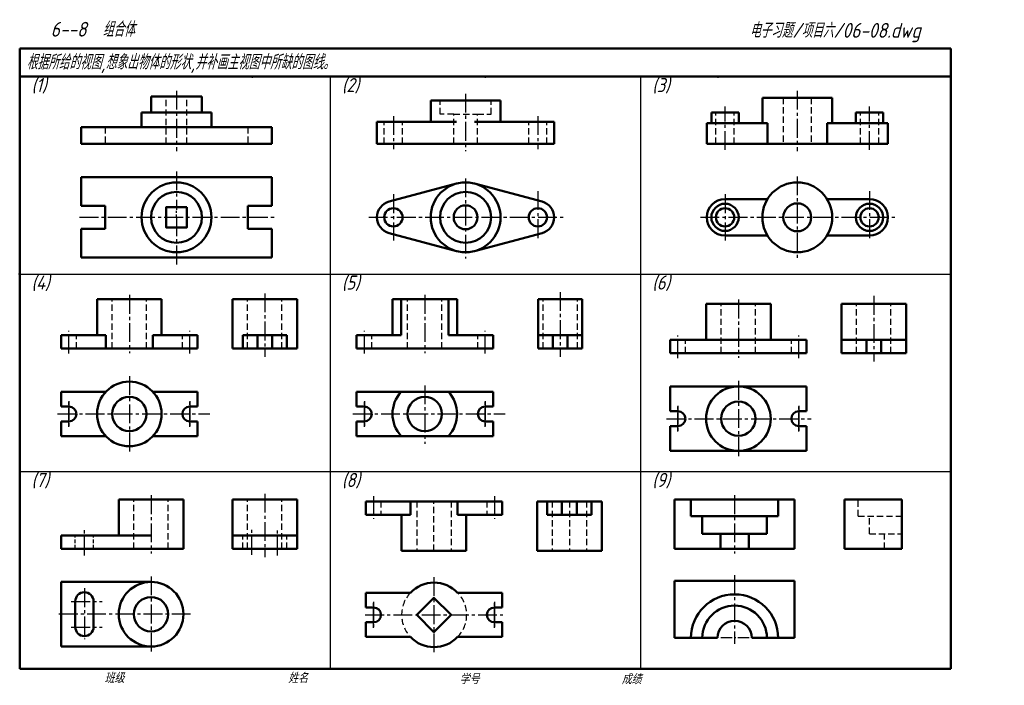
# Model space of a CAD drawing. Header units: millimetres. Extents: x 79 to 428, y 66 to 302.
import ezdxf

# ---------------------------------------------------------------- set-up
doc = ezdxf.new("R2010")
doc.units = ezdxf.units.MM
doc.header["$LTSCALE"] = 0.7
for name, pattern in [('CENTER2', [28.575, 19.05, -3.175, 3.175, -3.175]), ('DASHED2', [9.525, 6.35, -3.175]), ('HIDDEN', [9.525, 6.35, -3.175])]:
    doc.linetypes.add(name, pattern=pattern)
for name, color, linetype, lineweight in [('文字层', 227, 'Continuous', 20), ('点画线层', 3, 'CENTER2', 25), ('答案层', 1, 'Continuous', 25), ('粗实线层', 7, 'Continuous', 50), ('虚线层', 2, 'DASHED2', 25)]:
    doc.layers.add(name, color=color, linetype=linetype, lineweight=lineweight)
doc.layers.add('细实线层', color=7, linetype='Continuous')
doc.styles.add('工程字体（斜）', font='gbeitc.shx', dxfattribs={"bigfont": 'gbcbig.shx'})
doc.styles.add('工程斜体', font='gbeitc.shx', dxfattribs={"bigfont": 'gbcbig.shx'})

msp = doc.modelspace()

# ---------------------------------------------------------------- linework, layer by layer
at = {"layer": '点画线层', "color": 7, "ltscale": 0.5}
for p, q in [((134.48, 277.02), (134.48, 255.61)), ((236.95, 275.97), (236.95, 255.61)), ((354.5, 277.02), (354.5, 255.61)), ((328.89, 256.08), (328.89, 271.45)), ((380.1, 256.08), (380.1, 271.45)), ((211.34, 268.01), (211.34, 256.26)), ((262.55, 268.01), (262.55, 256.26)), ((134.48, 248.39), (134.48, 234.81)), ((236.95, 245.96), (236.95, 217.57)), ((354.5, 246.68), (354.5, 217.57)), ((262.55, 241.44), (262.55, 224.44)), ((380.1, 241.44), (380.1, 224.44)), ((211.34, 240.35), (211.34, 223.9)), ((328.89, 240.35), (328.89, 223.9)), ((100.15, 232.15), (169.07, 232.15)), ((134.48, 232.15), (134.48, 214.87)), ((202.62, 232.15), (271.53, 232.15)), ((320.17, 232.15), (389.08, 232.15)), ((117.77, 204.62), (117.77, 184.01)), ((165.77, 205.2), (165.77, 182.7)), ((222.48, 204.62), (222.48, 184.01)), ((270.48, 205.66), (270.48, 182.7)), ((333.62, 202.96), (333.62, 182.35)), ((381.62, 204.28), (381.62, 181.04)), ((96.37, 183.85), (96.37, 191.86)), ((139.18, 183.85), (139.18, 191.86)), ((201.07, 183.85), (201.07, 191.86)), ((243.88, 183.85), (243.88, 191.86)), ((312.21, 182.18), (312.21, 190.2)), ((355.02, 182.18), (355.02, 190.2)), ((117.77, 175.83), (117.77, 148.85)), ((222.48, 172.57), (222.48, 151.88)), ((333.62, 174.17), (333.62, 147.18)), ((96.37, 167), (96.37, 158.01)), ((96.37, 157.88), (96.37, 166.87)), ((139.18, 167), (139.18, 158.01)), ((139.18, 157.88), (139.18, 166.87)), ((201.07, 167), (201.07, 158.01)), ((201.07, 157.88), (201.07, 166.87)), ((243.88, 167), (243.88, 158.01)), ((243.88, 157.88), (243.88, 166.87)), ((312.21, 165.34), (312.21, 156.34)), ((312.21, 156.21), (312.21, 165.21)), ((355.02, 165.34), (355.02, 156.34)), ((355.02, 156.21), (355.02, 165.21)), ((92.27, 162.44), (146.29, 162.44)), ((196.98, 162.44), (251, 162.44)), ((308.12, 160.77), (359.42, 160.77)), ((125.48, 133.63), (125.48, 113.02)), ((165.77, 134.12), (165.77, 111.72)), ((204.32, 133.25), (204.32, 125.23)), ((247.13, 133.25), (247.13, 125.23)), ((332.27, 133.63), (332.27, 113.02)), ((101.85, 112.3), (101.85, 121.98)), ((161.23, 112.48), (161.23, 121.44)), ((170.32, 112.3), (170.32, 121.08)), ((125.48, 104.85), (125.48, 77.86)), ((332.27, 105.28), (332.27, 80.98)), ((225.73, 104.61), (225.73, 77.62)), ((101.85, 100.66), (101.85, 82.56)), ((97.19, 96), (108.12, 96)), ((204.32, 95.78), (204.32, 86.78)), ((204.32, 86.65), (204.32, 95.65)), ((247.13, 95.78), (247.13, 86.78)), ((247.13, 86.65), (247.13, 95.65)), ((139.5, 91.45), (91.81, 91.45)), ((201.38, 91.22), (250.14, 91.22)), ((97.19, 86.9), (108.12, 86.9))]:
    msp.add_line(p, q, dxfattribs=at)
at = {"layer": '点画线层', "color": 7, "ltscale": 0.3}
for p, q in [((134.48, 233.73), (134.48, 234.41)), ((134.48, 232.15), (134.48, 233.19)), ((337.44, 83.05), (327.25, 83.05))]:
    msp.add_line(p, q, dxfattribs=at)
at = {"layer": '答案层', "lineweight": 50, "ltscale": 0.3}
for p, q in [((125.45, 269.28), (143.51, 269.28)), ((233.77, 266.02), (224.57, 266.03)), ((249.32, 266.03), (240.12, 266.03)), ((324.05, 265.48), (333.74, 265.48)), ((343.96, 265.48), (342.12, 265.48)), ((343.96, 258.19), (343.96, 265.48)), ((365.04, 258.19), (365.04, 265.48)), ((365.04, 265.48), (366.87, 265.48)), ((375.26, 265.48), (384.94, 265.48)), ((122.1, 264.12), (146.86, 264.12)), ((214.12, 203.15), (214.12, 190.39)), ((230.83, 203.15), (230.83, 190.39)), ((109.42, 190.39), (106.32, 190.39)), ((109.42, 185.65), (109.42, 190.39)), ((126.13, 185.65), (126.13, 190.39)), ((126.13, 190.39), (129.22, 190.39)), ((214.12, 190.39), (211.02, 190.39)), ((230.83, 190.39), (233.93, 190.39)), ((322.16, 188.73), (345.07, 188.73)), ((217.37, 131.45), (217.37, 126.71)), ((234.08, 131.45), (234.08, 126.71)), ((217.37, 126.71), (214.28, 126.71)), ((234.08, 126.71), (237.18, 126.71)), ((320.81, 126.19), (343.72, 126.19)), ((114.03, 119.4), (125.48, 119.4)), ((327.25, 119.94), (337.28, 119.94))]:
    msp.add_line(p, q, dxfattribs=at)
at = {"layer": '答案层', "linetype": 'HIDDEN', "ltscale": 0.3}
for p, q in [((98.62, 114.66), (98.62, 119.4)), ((105.07, 114.66), (105.07, 119.4))]:
    msp.add_line(p, q, dxfattribs=at)
at = {"layer": '粗实线层', "color": 7, "ltscale": 0.5}
for p, q in [((408.91, 292.03), (78.91, 292.03)), ((78.91, 292.03), (78.91, 282.03)), ((408.91, 282.03), (408.91, 292.03)), ((78.91, 282.03), (78.91, 72.03)), ((238.88, 282.03), (78.91, 282.03)), ((408.91, 282.03), (238.88, 282.03)), ((408.91, 72.03), (408.91, 282.03)), ((125.45, 274.96), (134.48, 274.96)), ((125.45, 274.96), (125.45, 269.28)), ((143.51, 274.96), (134.48, 274.96)), ((143.51, 274.96), (143.51, 269.28)), ((224.57, 273.62), (236.95, 273.62)), ((224.57, 266.03), (224.57, 273.62)), ((249.32, 273.62), (236.95, 273.62)), ((249.32, 266.03), (249.32, 273.62)), ((342.12, 265.48), (342.12, 274.52)), ((342.12, 274.52), (354.5, 274.52)), ((366.87, 274.52), (354.5, 274.52)), ((366.87, 265.48), (366.87, 274.52)), ((122.1, 269.28), (122.1, 264.12)), ((122.1, 269.28), (125.45, 269.28)), ((146.86, 269.28), (143.51, 269.28)), ((146.86, 269.28), (146.86, 264.12)), ((324.05, 265.48), (324.05, 269.28)), ((324.05, 269.28), (328.89, 269.28)), ((328.89, 269.28), (333.74, 269.28)), ((333.74, 265.48), (333.74, 269.28)), ((375.26, 265.48), (375.26, 269.28)), ((380.1, 269.28), (375.26, 269.28)), ((384.94, 269.28), (380.1, 269.28)), ((384.94, 265.48), (384.94, 269.28)), ((205.54, 266.03), (224.57, 266.03)), ((205.54, 258.19), (205.54, 266.03)), ((268.35, 266.03), (249.32, 266.03)), ((268.35, 258.19), (268.35, 266.03)), ((322.4, 258.19), (322.4, 265.48)), ((322.4, 265.48), (324.05, 265.48)), ((333.74, 265.48), (342.12, 265.48)), ((375.26, 265.48), (366.87, 265.48)), ((386.59, 265.48), (384.94, 265.48)), ((386.59, 258.19), (386.59, 265.48)), ((100.67, 264.12), (100.67, 258.19)), ((100.67, 264.12), (122.1, 264.12)), ((168.29, 264.12), (146.86, 264.12)), ((168.29, 264.12), (168.29, 258.19)), ((100.67, 258.19), (134.48, 258.19)), ((168.29, 258.19), (134.48, 258.19)), ((205.54, 258.19), (236.95, 258.19)), ((268.35, 258.19), (236.95, 258.19)), ((322.4, 258.19), (354.5, 258.19)), ((386.59, 258.19), (354.5, 258.19)), ((100.67, 246.33), (100.67, 236.27)), ((100.67, 246.33), (134.48, 246.33)), ((168.29, 246.33), (134.48, 246.33)), ((168.29, 246.33), (168.29, 236.27)), ((209.85, 237.76), (233.77, 244.11)), ((264.04, 237.76), (240.12, 244.11)), ((328.89, 238.64), (343.96, 238.64)), ((380.1, 238.64), (365.04, 238.64)), ((100.67, 236.27), (109.19, 236.27)), ((109.19, 236.27), (109.19, 232.15)), ((159.77, 236.27), (159.77, 232.15)), ((168.29, 236.27), (159.77, 236.27)), ((109.19, 228.02), (109.19, 232.15)), ((159.77, 228.02), (159.77, 232.15)), ((100.67, 217.96), (100.67, 228.02)), ((100.67, 228.02), (109.19, 228.02)), ((168.29, 228.02), (159.77, 228.02)), ((168.29, 217.96), (168.29, 228.02)), ((209.85, 226.54), (233.77, 220.18)), ((264.04, 226.54), (240.12, 220.18)), ((328.89, 225.66), (343.96, 225.66)), ((380.1, 225.66), (365.04, 225.66)), ((100.67, 217.96), (134.48, 217.96)), ((168.29, 217.96), (134.48, 217.96)), ((106.32, 203.15), (117.77, 203.15)), ((106.32, 190.39), (106.32, 203.15)), ((129.22, 203.15), (117.77, 203.15)), ((129.22, 190.39), (129.22, 203.15)), ((154.32, 203.15), (177.23, 203.15)), ((154.32, 185.65), (154.32, 203.15)), ((177.23, 185.65), (177.23, 203.15)), ((211.02, 203.15), (222.48, 203.15)), ((211.02, 190.39), (211.02, 203.15)), ((233.93, 203.15), (222.48, 203.15)), ((233.93, 190.39), (233.93, 203.15)), ((262.65, 203.15), (278.31, 203.15)), ((262.65, 190.39), (262.65, 203.15)), ((278.31, 190.39), (278.31, 203.15)), ((322.16, 201.48), (333.62, 201.48)), ((322.16, 188.73), (322.16, 201.48)), ((345.07, 201.48), (333.62, 201.48)), ((345.07, 188.73), (345.07, 201.48)), ((370.17, 201.48), (393.07, 201.48)), ((370.17, 183.98), (370.17, 201.48)), ((393.07, 183.98), (393.07, 201.48)), ((93.58, 190.39), (106.32, 190.39)), ((93.58, 185.65), (93.58, 190.39)), ((141.96, 190.39), (129.22, 190.39)), ((141.96, 185.65), (141.96, 190.39)), ((157.94, 190.39), (173.61, 190.39)), ((157.94, 185.65), (157.94, 190.39)), ((163.16, 185.65), (163.16, 190.39)), ((168.39, 185.65), (168.39, 190.39)), ((173.61, 185.65), (173.61, 190.39)), ((198.29, 190.39), (211.02, 190.39)), ((198.29, 185.65), (198.29, 190.39)), ((246.66, 190.39), (233.93, 190.39)), ((246.66, 185.65), (246.66, 190.39)), ((262.65, 190.39), (278.31, 190.39)), ((262.65, 185.65), (262.65, 190.39)), ((267.86, 185.65), (267.86, 190.39)), ((273.1, 185.65), (273.1, 190.39)), ((278.31, 185.65), (278.31, 190.39)), ((309.43, 188.73), (322.16, 188.73)), ((309.43, 183.98), (309.43, 188.73)), ((357.8, 188.73), (345.07, 188.73)), ((357.8, 183.98), (357.8, 188.73)), ((370.17, 188.73), (393.07, 188.73)), ((379, 183.98), (379, 188.73)), ((384.24, 183.98), (384.24, 188.73)), ((93.58, 185.65), (117.77, 185.65)), ((141.96, 185.65), (117.77, 185.65)), ((154.32, 185.65), (177.23, 185.65)), ((198.29, 185.65), (222.48, 185.65)), ((246.66, 185.65), (222.48, 185.65)), ((262.65, 185.65), (278.31, 185.65)), ((309.43, 183.98), (333.62, 183.98)), ((357.8, 183.98), (333.62, 183.98)), ((370.17, 183.98), (393.07, 183.98)), ((309.43, 172.23), (333.62, 172.23)), ((309.43, 172.23), (309.43, 163.39)), ((357.8, 172.23), (333.62, 172.23)), ((357.8, 172.23), (357.8, 163.39)), ((93.58, 170.27), (109.42, 170.27)), ((93.58, 170.27), (93.58, 165.06)), ((141.96, 170.27), (126.13, 170.27)), ((141.96, 170.27), (141.96, 165.06)), ((198.29, 170.27), (222.48, 170.27)), ((198.29, 170.27), (198.29, 165.06)), ((246.66, 170.27), (222.48, 170.27)), ((246.66, 170.27), (246.66, 165.06)), ((96.37, 165.06), (93.58, 165.06)), ((139.18, 165.06), (141.96, 165.06)), ((201.07, 165.06), (198.29, 165.06)), ((243.88, 165.06), (246.66, 165.06)), ((312.21, 163.39), (309.43, 163.39)), ((355.02, 163.39), (357.8, 163.39)), ((93.58, 154.61), (93.58, 159.82)), ((96.37, 159.82), (93.58, 159.82)), ((139.18, 159.82), (141.96, 159.82)), ((141.96, 154.61), (141.96, 159.82)), ((198.29, 154.61), (198.29, 159.82)), ((201.07, 159.82), (198.29, 159.82)), ((243.88, 159.82), (246.66, 159.82)), ((246.66, 154.61), (246.66, 159.82)), ((309.43, 149.32), (309.43, 158.16)), ((312.21, 158.16), (309.43, 158.16)), ((355.02, 158.16), (357.8, 158.16)), ((357.8, 149.32), (357.8, 158.16)), ((93.58, 154.61), (109.42, 154.61)), ((141.96, 154.61), (126.13, 154.61)), ((198.29, 154.61), (222.48, 154.61)), ((246.66, 154.61), (222.48, 154.61)), ((309.43, 149.32), (333.62, 149.32)), ((357.8, 149.32), (333.62, 149.32)), ((114.03, 132.16), (125.48, 132.16)), ((114.03, 119.4), (114.03, 132.16)), ((136.93, 132.16), (125.48, 132.16)), ((136.93, 114.66), (136.93, 132.16)), ((154.32, 132.16), (177.23, 132.16)), ((154.32, 114.66), (154.32, 132.16)), ((177.23, 114.66), (177.23, 132.16)), ((201.54, 131.45), (225.73, 131.45)), ((201.54, 131.45), (201.54, 126.71)), ((249.92, 131.45), (225.73, 131.45)), ((249.92, 131.45), (249.92, 126.71)), ((262.28, 131.45), (285.18, 131.45)), ((262.28, 131.45), (262.28, 113.95)), ((265.9, 131.45), (265.9, 126.71)), ((271.11, 131.45), (271.11, 126.71)), ((276.35, 131.45), (276.35, 126.71)), ((281.56, 131.45), (281.56, 126.71)), ((285.18, 131.45), (285.18, 113.95)), ((310.98, 114.66), (310.98, 132.16)), ((310.98, 132.16), (332.27, 132.16)), ((316.82, 126.19), (316.82, 132.16)), ((353.55, 132.16), (332.27, 132.16)), ((347.71, 126.19), (347.71, 132.16)), ((353.55, 114.66), (353.55, 132.16)), ((371.26, 132.16), (391.52, 132.16)), ((371.26, 114.66), (371.26, 132.16)), ((391.52, 114.66), (391.52, 132.16)), ((201.54, 126.71), (214.28, 126.71)), ((214.28, 126.71), (214.28, 113.95)), ((249.92, 126.71), (237.18, 126.71)), ((237.18, 126.71), (237.18, 113.95)), ((265.9, 126.71), (281.56, 126.71)), ((320.81, 126.19), (316.82, 126.19)), ((320.81, 119.94), (320.81, 126.19)), ((343.72, 119.94), (343.72, 126.19)), ((343.72, 126.19), (347.71, 126.19)), ((93.58, 119.4), (114.03, 119.4)), ((93.58, 114.66), (93.58, 119.4)), ((154.32, 119.4), (177.23, 119.4)), ((327.25, 119.94), (320.81, 119.94)), ((327.25, 114.66), (327.25, 119.94)), ((337.28, 114.66), (337.28, 119.94)), ((337.28, 119.94), (343.72, 119.94)), ((93.58, 114.66), (136.93, 114.66)), ((154.32, 114.66), (177.23, 114.66)), ((214.28, 113.95), (225.73, 113.95)), ((237.18, 113.95), (225.73, 113.95)), ((262.28, 113.95), (285.18, 113.95)), ((332.27, 114.66), (310.98, 114.66)), ((332.27, 114.66), (353.55, 114.66)), ((371.26, 114.66), (391.52, 114.66)), ((93.58, 102.9), (93.58, 91.45)), ((125.48, 102.9), (93.58, 102.9)), ((310.98, 83.05), (310.98, 103.32)), ((310.98, 103.32), (332.27, 103.32)), ((353.55, 103.32), (332.27, 103.32)), ((353.55, 83.05), (353.55, 103.32)), ((201.54, 99.05), (217.37, 99.05)), ((201.54, 99.05), (201.54, 93.83)), ((249.92, 99.05), (234.08, 99.05)), ((249.92, 99.05), (249.92, 93.83)), ((98.62, 96), (98.62, 91.45)), ((105.07, 96), (105.07, 91.45)), ((93.58, 80), (93.58, 91.45)), ((98.62, 86.9), (98.62, 91.45)), ((105.07, 86.9), (105.07, 91.45)), ((204.32, 93.83), (201.54, 93.83)), ((247.13, 93.83), (249.92, 93.83)), ((201.54, 83.38), (201.54, 88.6)), ((204.32, 88.6), (201.54, 88.6)), ((247.13, 88.6), (249.92, 88.6)), ((249.92, 83.38), (249.92, 88.6)), ((201.54, 83.38), (217.37, 83.38)), ((249.92, 83.38), (234.08, 83.38)), ((326.19, 83.05), (310.98, 83.05)), ((338.34, 83.05), (353.55, 83.05)), ((93.58, 80), (125.48, 80)), ((78.91, 72.03), (408.91, 72.03))]:
    msp.add_line(p, q, dxfattribs=at)
for points in [[(138.09, 235.76), (130.87, 235.76), (130.87, 228.53), (138.09, 228.53)], [(231.81, 91.22), (225.73, 97.29), (219.65, 91.22), (225.73, 85.14)]]:
    msp.add_lwpolyline(points, close=True, dxfattribs=at)
for centre, radius in [((134.48, 232.15), 12.38), ((236.95, 232.15), 12.38), ((354.5, 232.15), 12.38), ((134.48, 232.15), 9.03), ((236.95, 232.15), 9.03), ((211.34, 232.15), 3.25), ((236.95, 232.15), 4.23), ((262.55, 232.15), 3.25), ((328.89, 232.15), 4.84), ((328.89, 232.15), 3.25), ((354.5, 232.15), 4.95), ((380.1, 232.15), 4.84), ((380.1, 232.15), 3.25), ((117.77, 162.44), 11.45), ((117.77, 162.44), 11.45), ((333.62, 160.77), 11.45), ((333.62, 160.77), 11.45), ((117.77, 162.44), 6.08), ((222.48, 162.44), 6.08), ((333.62, 160.77), 6.08), ((125.48, 91.45), 11.45), ((125.48, 91.45), 11.45), ((125.48, 91.45), 6.08)]:
    msp.add_circle(centre, radius, dxfattribs=at)
for centre, radius, start, end in [((211.34, 232.15), 5.8, 104.8813, 255.1187), ((262.55, 232.15), 5.8, 284.8813, 75.1187), ((328.89, 232.15), 6.49, 90, 270), ((380.1, 232.15), 6.49, 270, 90), ((222.48, 162.44), 11.45, 136.8457, 223.1543), ((222.48, 162.44), 11.45, 136.8457, 223.1543), ((222.48, 162.44), 11.45, 316.8457, 43.1543), ((222.48, 162.44), 11.45, 316.8457, 43.1543), ((96.37, 162.44), 2.62, 0, 90), ((139.18, 162.44), 2.62, 90, 180), ((201.07, 162.44), 2.62, 0, 90), ((243.88, 162.44), 2.62, 90, 180), ((96.37, 162.44), 2.62, 270, 0), ((139.18, 162.44), 2.62, 180, 270), ((201.07, 162.44), 2.62, 270, 0), ((243.88, 162.44), 2.62, 180, 270), ((312.21, 160.77), 2.62, 0, 90), ((312.21, 160.77), 2.62, 270, 0), ((355.02, 160.77), 2.62, 90, 180), ((355.02, 160.77), 2.62, 180, 270), ((225.73, 91.22), 11.45, 43.1543, 136.8457), ((101.85, 96), 3.23, 0, 180), ((332.27, 83.05), 15.44, 0, 180), ((332.27, 83.05), 11.45, 0, 180), ((204.32, 91.22), 2.62, 0, 90), ((204.32, 91.22), 2.62, 270, 0), ((247.13, 91.22), 2.62, 90, 180), ((247.13, 91.22), 2.62, 180, 270), ((332.27, 83.05), 6.08, 0, 180), ((101.85, 86.9), 3.23, 180, 0), ((225.73, 91.22), 11.45, 223.1543, 316.8457)]:
    msp.add_arc(centre, radius, start, end, dxfattribs=at)
at = {"layer": '粗实线层', "color": 7}
for p in [(161.41, 282.03), (243.91, 282.03), (326.41, 282.03), (78.91, 212.03)]:
    msp.add_point(p, dxfattribs=at)
at = {"layer": '细实线层', "color": 7, "ltscale": 0.5}
for p, q in [((188.91, 282.03), (188.91, 72.03)), ((298.91, 282.03), (298.91, 72.03)), ((78.91, 212.03), (408.91, 212.03)), ((78.91, 142.03), (408.91, 142.03))]:
    msp.add_line(p, q, dxfattribs=at)
at = {"layer": '细实线层', "color": 7}
msp.add_point((78.91, 212.03), dxfattribs=at)
at = {"layer": '虚线层', "color": 7, "ltscale": 0.5}
for p, q in [((130.87, 258.19), (130.87, 274.96)), ((138.09, 258.19), (138.09, 274.96)), ((227.92, 268.74), (227.92, 273.62)), ((245.97, 268.74), (245.97, 273.62)), ((349.54, 274.52), (349.54, 258.19)), ((359.45, 274.52), (359.45, 258.19)), ((232.72, 268.74), (227.92, 268.74)), ((232.72, 258.19), (232.72, 268.74)), ((241.17, 258.19), (241.17, 268.74)), ((241.17, 268.74), (245.97, 268.74)), ((325.65, 258.19), (325.65, 269.28)), ((332.14, 258.19), (332.14, 269.28)), ((376.85, 258.19), (376.85, 269.28)), ((383.35, 258.19), (383.35, 269.28)), ((208.1, 258.19), (208.1, 266.03)), ((214.59, 258.19), (214.59, 266.03)), ((259.3, 258.19), (259.3, 266.03)), ((265.79, 258.19), (265.79, 266.03)), ((109.19, 264.12), (109.19, 258.19)), ((159.77, 264.12), (159.77, 258.19)), ((111.69, 185.65), (111.69, 203.15)), ((123.85, 185.65), (123.85, 203.15)), ((159.7, 185.65), (159.7, 203.15)), ((171.85, 185.65), (171.85, 203.15)), ((216.4, 185.65), (216.4, 203.15)), ((228.55, 185.65), (228.55, 203.15)), ((264.4, 185.65), (264.4, 203.15)), ((276.56, 185.65), (276.56, 203.15)), ((327.54, 183.98), (327.54, 201.48)), ((339.69, 183.98), (339.69, 201.48)), ((375.54, 183.98), (375.54, 201.48)), ((387.7, 183.98), (387.7, 201.48)), ((98.99, 185.65), (98.99, 190.39)), ((136.56, 185.65), (136.56, 190.39)), ((203.69, 185.65), (203.69, 190.39)), ((241.26, 185.65), (241.26, 190.39)), ((314.83, 183.98), (314.83, 188.73)), ((352.4, 183.98), (352.4, 188.73)), ((119.4, 114.66), (119.4, 132.16)), ((131.56, 114.66), (131.56, 132.16)), ((159.7, 114.66), (159.7, 132.16)), ((171.85, 114.66), (171.85, 132.16)), ((206.94, 131.45), (206.94, 126.71)), ((219.65, 131.45), (219.65, 113.95)), ((225.73, 113.95), (225.73, 131.45)), ((231.81, 131.45), (231.81, 113.95)), ((244.51, 131.45), (244.51, 126.71)), ((267.65, 131.45), (267.65, 113.95)), ((273.73, 131.45), (273.73, 113.95)), ((279.81, 131.45), (279.81, 113.95)), ((376.08, 126.19), (376.08, 132.16)), ((376.08, 126.19), (391.52, 126.19)), ((380.07, 119.94), (380.07, 126.19)), ((158, 114.66), (158, 119.4)), ((173.55, 114.66), (173.55, 119.4)), ((380.07, 119.94), (391.52, 119.94)), ((385.45, 114.66), (385.45, 119.94))]:
    msp.add_line(p, q, dxfattribs=at)
at = {"layer": '虚线层', "color": 1, "ltscale": 0.5}
msp.add_line((232.72, 268.74), (241.17, 268.74), dxfattribs=at)
at = {"layer": '虚线层', "color": 7, "ltscale": 0.5}
for centre, radius, start, end in [((225.73, 91.22), 11.45, 136.8457, 225), ((226.25, 91.22), 11.08, 315, 45)]:
    msp.add_arc(centre, radius, start, end, dxfattribs=at)

# ---------------------------------------------------------------- texts
at = {"layer": '文字层', "color": 7, "style": '工程字体（斜）'}
for s, p in [('班级', (108.94, 67.06)), ('姓名', (174.03, 67.04)), ('学号', (234.8, 66.66)), ('成绩', (292.23, 66.66))]:
    msp.add_text(s, height=3.5, dxfattribs=at).set_placement(p)
at = {"layer": '细实线层', "color": 7, "ltscale": 0.5}
for s, style, p in [('  6--8  组合体 ', '工程字体（斜）', (84.19, 296.2)), ('电子习题/项目六/06-08.dwg', '工程斜体', (337.62, 295.81)), ('根据所给的视图,想象出物体的形状,并补画主视图中所缺的图线。', '工程斜体', (81.38, 284.56))]:
    msp.add_text(s, height=5.25, dxfattribs=dict(at, style=style)).set_placement(p)
at = {"layer": '虚线层', "color": 7, "ltscale": 0.5, "style": '工程斜体'}
for s, p in [('(1)', (83.1, 276.53)), ('(2)', (193.1, 276.53)), ('(3)', (303.1, 276.53)), ('(4)', (83.1, 206.53)), ('(5)', (193.1, 206.53)), ('(6)', (303.1, 206.53)), ('(7)', (83.1, 136.53)), ('(8)', (193.1, 136.53)), ('(9)', (303.1, 136.53))]:
    msp.add_text(s, height=5, dxfattribs=at).set_placement(p)

doc.saveas('drawing.dxf')
